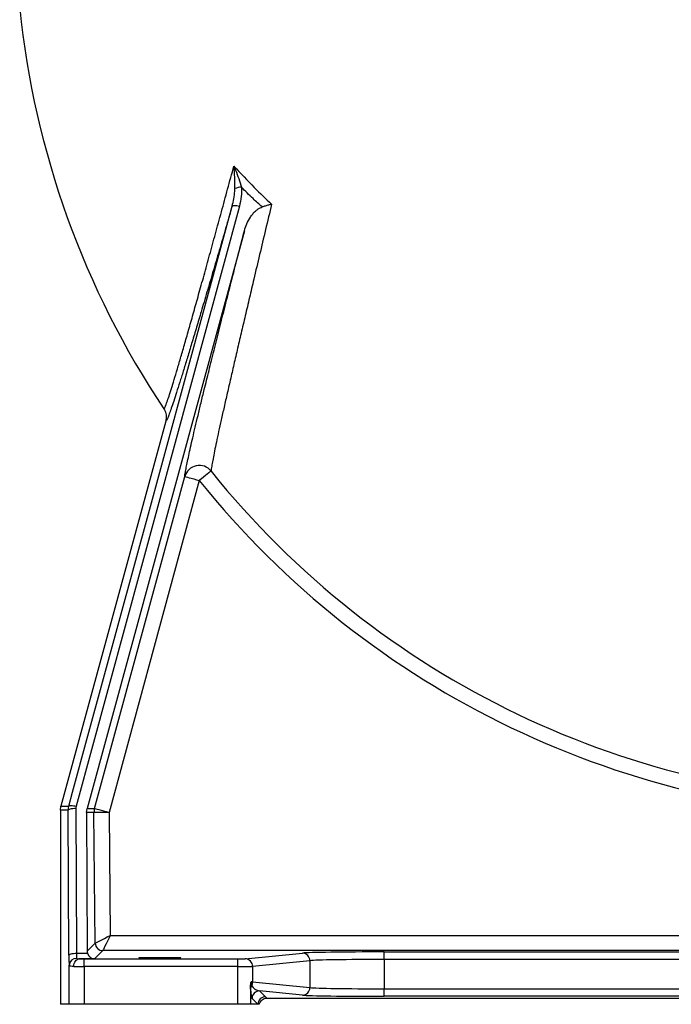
# Model space of a CAD drawing. Header units: millimetres. Extents: x 2625 to 14390, y 2229 to 15574.
# Tile 1 of 16: x 3035 to 5195, y 2229 to 5491. Entities that reach past the tile are written whole.
import ezdxf

# ---------------------------------------------------------------- set-up
doc = ezdxf.new("R2010")
doc.units = ezdxf.units.MM
doc.header["$LTSCALE"] = 5

msp = doc.modelspace()

# ---------------------------------------------------------------- linework, layer by layer
at = {"color": 7, "linetype": 'Continuous', "lineweight": 25}
for p, q in [((3763.5, 4873.3), (3222.1, 2884.9)), ((3779.8, 4791.8), (3258.5, 2877.8)), ((3519.5, 4161), (3171.9, 2885)), ((3630.6, 3964.3), (3331.5, 2864.6)), ((3170.2, 2871.8), (3171.9, 2885)), ((3170.2, 2871.8), (3170.2, 2228.5)), ((3196.2, 2871.7), (3170.2, 2871.8)), ((3196.2, 2871.7), (3198, 2885.1)), ((3198.5, 2391.1), (3196.2, 2871.7)), ((3222.1, 2884.9), (3221.2, 2878.2)), ((3221.2, 2878.2), (3223.5, 2397.6)), ((3256.7, 2864.4), (3258.5, 2877.8)), ((3256.7, 2864.4), (3258.8, 2404.3)), ((3281.5, 2864.2), (3256.7, 2864.4)), ((3285.5, 2431.2), (3281.5, 2864.2)), ((3331.5, 2864.6), (3335.3, 2456.5)), ((3335.3, 2456.5), (6068.8, 2456.5)), ((3258.8, 2404.3), (3285.5, 2431.2)), ((3223.5, 2397.6), (3259.8, 2397.6)), ((3310.5, 2406.5), (3283.4, 2379.1)), ((6101.3, 2406.5), (3310.5, 2406.5)), ((3782.5, 2379.3), (3972.4, 2398.1)), ((4243.2, 2402.1), (5706.4, 2402.1)), ((4243.2, 2377.1), (4243.2, 2402.1)), ((3199, 2228.5), (3199, 2357.7)), ((3283.4, 2379.1), (3231.8, 2379.1)), ((3249, 2354), (3249, 2379)), ((3249, 2379), (3757.9, 2379)), ((3249, 2354), (3249, 2228.5)), ((3757.9, 2354), (3249, 2354)), ((3757.9, 2354), (3757.9, 2379)), ((3757.9, 2228.5), (3757.9, 2354)), ((3997, 2373.1), (3807.1, 2354.3)), ((3807.1, 2354.3), (3807.1, 2302.7)), ((3997, 2373.1), (3997, 2283.9)), ((4243.2, 2377.1), (4243.2, 2280)), ((5706.4, 2377.1), (4243.2, 2377.1)), ((3800.2, 2287.4), (3800.2, 2228.5)), ((3807.1, 2302.7), (3997, 2283.9)), ((3972.4, 2258.9), (3830.4, 2273)), ((3830.4, 2273), (3849.8, 2253.5)), ((4243.2, 2255), (4243.2, 2280)), ((4243.2, 2280), (5706.4, 2280)), ((5706.4, 2255), (4243.2, 2255)), ((3199, 2228.5), (3170.2, 2228.5)), ((3249, 2228.5), (3199, 2228.5)), ((3757.9, 2228.5), (3249, 2228.5)), ((3800.2, 2228.5), (3757.9, 2228.5)), ((3824.8, 2228.5), (3800.2, 2228.5)), ((3824.8, 2228.5), (3805.4, 2248)), ((3829.5, 2228.5), (3824.8, 2228.5)), ((3854.1, 2248.9), (6095.6, 2248.9))]:
    msp.add_line(p, q, dxfattribs=at)
at = {"color": 7, "linetype": 'Continuous', "lineweight": 25, "flags": 128}
for points in [[(3198, 2885.1), (3210.7, 2931.8), (3261.6, 3118.6), (3465.1, 3866), (3739.4, 4873.5)], [(3739.4, 4873.5), (3740.2, 4874.5), (3741.9, 4875.2), (3744.2, 4875.6), (3747.2, 4875.7), (3750.8, 4875.5), (3754.8, 4875.1), (3759.1, 4874.3), (3763.5, 4873.3)], [(3669.4, 3995.5), (3668.1, 3994.5), (3665.6, 3992.4), (3661.8, 3989.4), (3656.9, 3985.5), (3651.2, 3980.9), (3644.7, 3975.7), (3637.8, 3970.1), (3630.6, 3964.3)], [(3283.3, 2877.8), (3309.5, 2974.2), (3414.5, 3360.2), (3582.4, 3977.5)], [(3582.4, 3977.5), (3583.5, 3977.2), (3586.3, 3976.4), (3590.9, 3975.1), (3596.9, 3973.5), (3604.1, 3971.5), (3612.4, 3969.3), (3621.3, 3966.9), (3630.6, 3964.3)], [(3171.9, 2885), (3173.7, 2885), (3180.7, 2885), (3187.7, 2885), (3198, 2885.1)], [(3196.2, 2871.7), (3196.8, 2873), (3198.2, 2874.2), (3200.6, 2875.3), (3203.7, 2876.3), (3207.5, 2877.1), (3211.7, 2877.7), (3216.4, 2878.1), (3221.2, 2878.2)], [(3198, 2885.1), (3198.8, 2886.1), (3200.4, 2886.8), (3202.7, 2887.2), (3205.7, 2887.3), (3209.3, 2887.2), (3213.3, 2886.7), (3217.6, 2885.9), (3222.1, 2884.9)], [(3258.5, 2877.8), (3260.2, 2877.8), (3267.2, 2877.8), (3274.2, 2877.8), (3283.3, 2877.8)], [(3283.3, 2877.8), (3284.3, 2877.5), (3287.2, 2876.7), (3291.7, 2875.5), (3297.7, 2873.8), (3304.9, 2871.9), (3313.2, 2869.6), (3322.2, 2867.2), (3331.5, 2864.6)], [(3331.5, 2864.6), (3321.8, 2864.5), (3312.6, 2864.5), (3304, 2864.4), (3296.4, 2864.3), (3290.2, 2864.2), (3285.6, 2864.2), (3282.6, 2864.2), (3281.5, 2864.2)], [(3285.5, 2431.2), (3286.6, 2431.8), (3289.6, 2433.3), (3294.2, 2435.6), (3300.4, 2438.8), (3307.9, 2442.6), (3316.5, 2446.9), (3325.7, 2451.6), (3335.3, 2456.5)], [(3335.3, 2456.5), (3330.5, 2446.8), (3325.9, 2437.5), (3321.7, 2429), (3317.9, 2421.4), (3314.9, 2415.2), (3312.5, 2410.5), (3311.1, 2407.6), (3310.5, 2406.5)], [(3198.5, 2391.1), (3199, 2392.4), (3200.5, 2393.6), (3202.8, 2394.7), (3205.9, 2395.7), (3209.7, 2396.5), (3214, 2397.1), (3218.6, 2397.5), (3223.5, 2397.6)], [(3214.6, 2354.1), (3215, 2358.9), (3216, 2363.6), (3217.6, 2367.9), (3219.7, 2371.7), (3222.3, 2374.8), (3225.3, 2377.1), (3228.5, 2378.5), (3231.8, 2379.1)]]:
    msp.add_lwpolyline(points, dxfattribs=at)
at = {"color": 7, "linetype": 'Continuous', "lineweight": 25}
for centre, radius, start, end in [((5949.8, 5828.5), 2930, 185.8767, 213.7219), ((3772.3, 4874.9), 61.3, 92.1212, 112.9339), ((3630.6, 3963.9), 50.1, 39.1623, 164.3099), ((5949.8, 5828.5), 2925.8, 218.7926, 270), ((5949.8, 5828.5), 2975.6, 218.7926, 270), ((3331.5, 2864.6), 50, 164.7859, 180.5311), ((3310.5, 2431.5), 25, 180.5539, 269.9794), ((3972.1, 2373.2), 24.9, 359.7716, 89.3605), ((3223.3, 2356.5), 24.3, 88.3838, 177.3564), ((3782.2, 2354.4), 24.9, 359.773, 89.3583), ((3823.8, 2278.3), 23.3, 148.1901, 179.6029), ((3781.8, 2302.8), 25.4, 331.2604, 359.837), ((3972.1, 2283.8), 24.9, 270.6402, 0.2277), ((3830.4, 2248), 25, 90.0204, 179.9789), ((3849.8, 2228.5), 25, 90.0205, 179.9795)]:
    msp.add_arc(centre, radius, start, end, dxfattribs=at)
for centre, major_axis, ratio, start_param, end_param in [((3199.3, 2404.1), (0, 50), 0.017455, 1.832558, 2.760226), ((3224.3, 2404.1), (0, 25), 0.03491, 1.832558, 2.760226), ((3283.9, 2404.5), (10, 23.1), 0.993208, 1.985096, 2.254673), ((3283.4, 2404.1), (-9.7, 23.2), 0.975732, 1.446165, 2.737746), ((4243.2, 2397.3), (275, 0), 0.017455, 1.570796, 2.96706), ((3249, 2354.4), (50, 0), 0.008728, 3.955428, 4.712389), ((3249, 2379.4), (25, 0), 0.017455, 3.955428, 4.712389), ((3757.9, 2379.4), (25, 0), 0.017455, 4.712389, 6.108652), ((3757.9, 2354.4), (50, 0), 0.008728, 4.712389, 6.108652), ((4243.2, 2372.3), (250, 0), 0.019201, 1.570796, 2.96706), ((3757.9, 2302.7), (50, 0), 0.008728, 0.174533, 0.458553), ((3830.4, 2298), (28.3, -13.9), 0.760074, 4.006734, 5.06842), ((4243.2, 2284.8), (250, 0), 0.019201, 3.316126, 4.712389), ((3805.4, 2298), (-0.6, 50.3), 0.110233, 1.967447, 3.029133), ((4243.2, 2259.8), (275, 0), 0.017455, 3.316126, 4.712389)]:
    msp.add_ellipse(centre, major_axis=major_axis, ratio=ratio, start_param=start_param, end_param=end_param, dxfattribs=at)
msp.add_ellipse((3499.8, 2382.9), major_axis=(70, 0), ratio=0.017455, dxfattribs=at)
for points, knots in [([(3512.8, 4201.9), (3513.4, 4201.9), (3514.5, 4201.9), (3518.1, 4209.6), (3523.2, 4223.1), (3529.8, 4242.7), (3537.8, 4267.7), (3547.1, 4297.8), (3557.7, 4333.2), (3569.7, 4373.8), (3582.8, 4418.9), (3597, 4468.7), (3612.2, 4522.4), (3628.6, 4581), (3646.2, 4644), (3664.8, 4711.2), (3684, 4781.4), (3704, 4854.2), (3724.4, 4929.4), (3738.3, 4980.6), (3745.3, 5006.2)], [0, 0, 0, 0, 0.051746, 0.103493, 0.156898, 0.210305, 0.262022, 0.313741, 0.366846, 0.419954, 0.474106, 0.528262, 0.583541, 0.638824, 0.69808, 0.757402, 0.816677, 0.877764, 0.938898, 1, 1, 1, 1]), ([(3745.3, 5006.2), (3767.5, 4982), (3807.5, 4938.4), (3850.9, 4897.9), (3870.2, 4879.8)], [0, 0, 0, 0, 0.553613, 1, 1, 1, 1]), ([(3745.3, 5006.2), (3745.3, 5006.1), (3747.2, 5001.5), (3752.7, 4987.7), (3761.5, 4964.4), (3767.2, 4945.6), (3770, 4936.2)], [0, 0, 0, 0, 0.001648, 0.198913, 0.597302, 1, 1, 1, 1]), ([(3748.4, 4931.4), (3748.4, 4937.6), (3748.5, 4949.9), (3747.7, 4974.9), (3746.4, 4993.6), (3745.3, 5006.1), (3745.3, 5006.2)], [0, 0, 0, 0, 0.2473419, 0.4948094, 0.9983593, 1, 1, 1, 1]), ([(3739.4, 4873.5), (3741.4, 4881.6), (3745.4, 4897.8), (3747.9, 4917.3), (3748.3, 4928.5), (3748.4, 4931.4)], [0, 0, 0, 0, 0.425061, 0.854378, 1, 1, 1, 1]), ([(3770, 4936.2), (3770.2, 4925.7), (3770.8, 4904.5), (3765.9, 4883.8), (3763.5, 4873.3)], [0, 0, 0, 0, 0.492864, 1, 1, 1, 1]), ([(3838.6, 4870.4), (3828.6, 4879.6), (3805.3, 4901), (3782.8, 4923.4), (3770, 4936.2)], [0, 0, 0, 0, 0.427995, 1, 1, 1, 1]), ([(3739.4, 4873.5), (3732.2, 4848.7), (3717.7, 4798.8), (3696.5, 4726.3), (3675.8, 4655.7), (3655.8, 4587.8), (3637.7, 4526.6), (3621.4, 4472), (3606.8, 4423.5), (3593.1, 4378), (3580.2, 4336), (3568.3, 4297.6), (3557.5, 4263.4), (3547.8, 4233.5), (3539.4, 4208.3), (3532.4, 4188.1), (3527, 4174), (3523.3, 4165.4), (3520.7, 4160.8), (3519.9, 4160.9), (3519.5, 4161)], [0, 0, 0, 0, 0.06478, 0.129741, 0.19472, 0.259599, 0.324311, 0.37814, 0.432146, 0.486185, 0.540141, 0.593929, 0.648112, 0.702545, 0.757042, 0.811435, 0.865586, 0.910374, 0.955213, 1, 1, 1, 1]), ([(3870.2, 4879.8), (3863.5, 4851.6), (3850.1, 4795.2), (3830.4, 4712.4), (3812.6, 4637.2), (3796.8, 4569.9), (3782.7, 4510), (3769, 4451.9), (3755.9, 4395.6), (3743.4, 4341.6), (3731.5, 4290), (3720.4, 4241.4), (3710.1, 4196), (3700.8, 4154.2), (3692.5, 4116.5), (3685.4, 4082.9), (3679.4, 4053.9), (3674.7, 4029.8), (3671.8, 4013.2), (3670.1, 4002.1), (3669.7, 3997.7), (3669.4, 3995.5)], [0, 0, 0, 0, 0.066862, 0.133762, 0.200605, 0.252373, 0.304208, 0.35603, 0.407778, 0.459913, 0.512215, 0.564551, 0.616809, 0.668905, 0.721359, 0.774046, 0.826793, 0.879444, 0.931867, 0.965934, 1, 1, 1, 1]), ([(3779.8, 4791.8), (3782.3, 4799.6), (3787.3, 4815.3), (3797.4, 4833.5), (3807.3, 4847.2), (3815.3, 4855.9), (3823.6, 4862.8), (3831.1, 4867.6), (3836.4, 4869.6), (3838.6, 4870.4)], [0, 0, 0, 0, 0.2444812, 0.4887906, 0.6155189, 0.7421177, 0.8367283, 0.9311393, 1, 1, 1, 1]), ([(3870.2, 4879.8), (3870.2, 4879.8), (3866.8, 4878.8), (3859.9, 4876.8), (3849.3, 4873.7), (3842.2, 4871.5), (3838.6, 4870.4)], [0, 0, 0, 0, 0.003045, 0.343281, 0.667269, 1, 1, 1, 1]), ([(3582.4, 3977.5), (3582.8, 3980.7), (3583.6, 3987.1), (3586.4, 4002.7), (3590.3, 4022.2), (3595.4, 4045.9), (3601.5, 4073.7), (3608.8, 4105.3), (3617, 4140.5), (3626.2, 4179.1), (3636.2, 4220.7), (3648.3, 4270.1), (3662.6, 4328.2), (3679.4, 4395.9), (3697.3, 4467), (3716.3, 4542.6), (3736.6, 4622.4), (3757.9, 4705.9), (3772.5, 4763.2), (3779.8, 4791.8)], [0, 0, 0, 0, 0.051063, 0.102314, 0.153638, 0.204907, 0.255986, 0.306871, 0.357905, 0.409005, 0.460069, 0.510979, 0.579, 0.647195, 0.715424, 0.783491, 0.855628, 0.92784, 1, 1, 1, 1]), ([(3512.8, 4201.9), (3512.9, 4201.8), (3514.6, 4199.3), (3518.6, 4191.7), (3522.3, 4177.7), (3520.4, 4166.6), (3519.5, 4161)], [0, 0, 0, 0, 0.009556, 0.211137, 0.605565, 1, 1, 1, 1]), ([(3214.6, 2354.1), (3211, 2354.2), (3203.7, 2354.4), (3199.6, 2355.8), (3199.1, 2357.2), (3199, 2357.7)], [0, 0, 0, 0, 0.413465, 0.827066, 1, 1, 1, 1]), ([(3224, 2380.9), (3224.1, 2380.6), (3224.3, 2380), (3225.9, 2379.4), (3228.4, 2379.1), (3230.7, 2379.1), (3231.8, 2379.1)], [0, 0, 0, 0, 0.193427, 0.386097, 0.702023, 1, 1, 1, 1]), ([(3800.2, 2287.4), (3800.4, 2290.5), (3800.7, 2296), (3802, 2301), (3802.7, 2302.8), (3802.7, 2302.9)], [0, 0, 0, 0, 0.560985, 0.995715, 1, 1, 1, 1]), ([(3800.5, 2278.5), (3800.4, 2279.8), (3800.3, 2281.8), (3800.3, 2285.9), (3800.2, 2287.4)], [0, 0, 0, 0, 0.620562, 1, 1, 1, 1]), ([(3802.7, 2302.9), (3802.7, 2301.9), (3802.8, 2299.8), (3803, 2296.7), (3803.4, 2293.4), (3803.8, 2291.5), (3804, 2290.8), (3804, 2290.6)], [0, 0, 0, 0, 0.151787, 0.302901, 0.532771, 0.888713, 1, 1, 1, 1]), ([(3849.8, 2253.5), (3850.1, 2253.2), (3851.7, 2251.7), (3853, 2250.1), (3854.1, 2248.9)], [0, 0, 0, 0, 0.186841, 1, 1, 1, 1]), ([(3829.5, 2228.5), (3830.4, 2231.5), (3832.1, 2237.2), (3838.2, 2243.7), (3845.6, 2248), (3851.3, 2248.6), (3854.1, 2248.9)], [0, 0, 0, 0, 0.267925, 0.511936, 0.755962, 1, 1, 1, 1])]:
    msp.add_open_spline(points, degree=3, knots=knots, dxfattribs=at)

doc.saveas('drawing.dxf')
